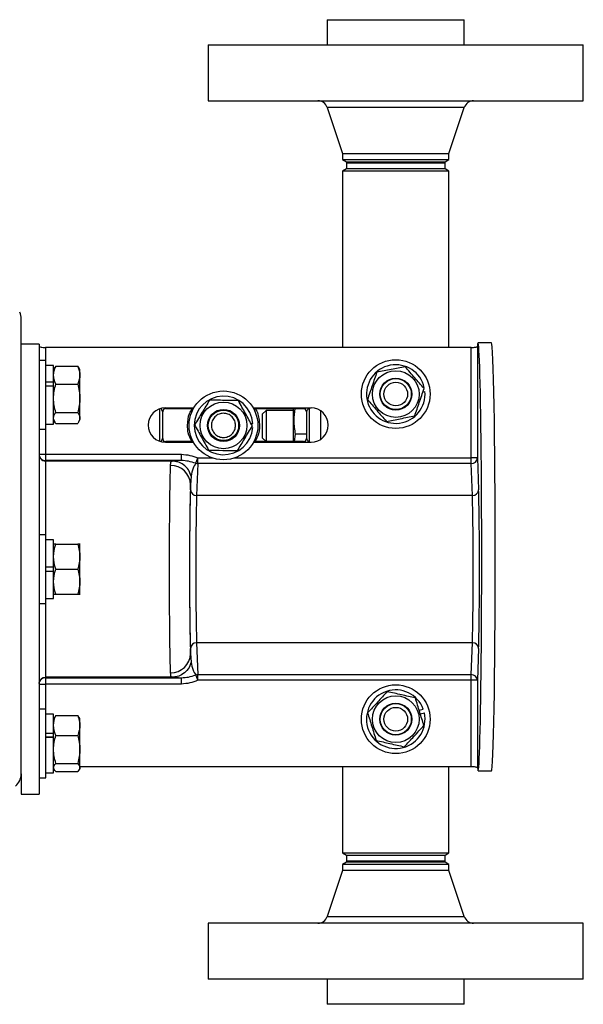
# Model space of a CAD drawing. Header units: inches. Extents: x -9.5 to 26.3, y -12.1 to 25.2.
# Tile 5 of 9: x 20.7 to 26.3, y 0.9 to 10.7. Entities that reach past the tile are written whole.
import ezdxf

# ---------------------------------------------------------------- set-up
doc = ezdxf.new("R2010")
doc.units = ezdxf.units.IN
doc.header["$MEASUREMENT"] = 0

msp = doc.modelspace()

# ---------------------------------------------------------------- linework, layer by layer
at = {"color": 7, "linetype": 'Continuous', "lineweight": 25}
for p, q in [((23.7662, 10.7226), (23.7662, 10.4726)), ((23.7662, 10.7226), (23.9669, 10.7226)), ((23.9669, 10.7226), (25.1362, 10.7226)), ((25.1362, 10.4726), (25.1362, 10.7226)), ((22.5762, 10.4726), (22.5762, 9.9126)), ((22.5762, 10.4726), (23.1254, 10.4726)), ((23.1254, 10.4726), (26.3262, 10.4726)), ((26.3262, 9.9126), (26.3262, 10.4726)), ((22.5762, 9.9126), (23.1254, 9.9126)), ((23.1254, 9.9126), (26.3262, 9.9126)), ((23.7662, 9.8454), (23.9197, 9.3856)), ((23.9668, 9.8454), (23.7662, 9.8454)), ((25.1363, 9.8454), (23.9668, 9.8454)), ((24.9827, 9.3856), (25.1363, 9.8454)), ((23.9197, 9.3856), (23.9197, 9.3242)), ((23.9197, 9.3856), (24.0754, 9.3856)), ((24.0754, 9.3856), (24.9827, 9.3856)), ((24.9827, 9.3242), (24.9827, 9.3856)), ((23.9197, 9.3242), (23.9571, 9.3026)), ((23.9197, 9.3242), (24.0754, 9.3242)), ((23.9571, 9.3026), (23.9571, 9.2925)), ((23.9571, 9.3026), (24.1018, 9.3026)), ((23.9571, 9.2994), (23.9571, 9.2305)), ((24.9453, 9.2994), (23.9571, 9.2994)), ((23.9571, 9.2925), (24.1018, 9.2925)), ((24.0754, 9.3242), (24.9827, 9.3242)), ((24.1018, 9.3026), (24.9453, 9.3026)), ((24.1018, 9.2925), (24.9453, 9.2925)), ((24.9453, 9.3026), (24.9827, 9.3242)), ((24.9453, 9.2925), (24.9453, 9.3026)), ((24.9453, 9.2305), (24.9453, 9.2994)), ((23.9571, 9.2305), (23.9197, 9.2089)), ((23.9197, 9.2089), (23.9197, 7.4461)), ((23.9752, 9.2089), (23.9197, 9.2089)), ((24.9453, 9.2305), (23.9571, 9.2305)), ((24.9827, 9.2089), (23.9752, 9.2089)), ((24.9827, 9.2089), (24.9453, 9.2305)), ((24.9827, 7.4461), (24.9827, 9.2089)), ((20.7062, 3.1835), (20.7062, 7.7301)), ((25.4085, 7.4909), (25.2735, 7.4909)), ((20.8862, 7.4801), (20.7062, 7.4801)), ((20.8862, 7.4801), (20.8862, 2.9801)), ((25.2048, 7.4461), (20.9487, 7.4461)), ((20.9487, 7.4461), (20.9487, 7.3171)), ((25.2048, 6.3416), (25.2048, 7.4461)), ((25.2673, 7.456), (25.2673, 6.3416)), ((20.9512, 7.3171), (20.8862, 7.3171)), ((20.9512, 7.1008), (20.9512, 7.3171)), ((21.0292, 7.2661), (20.9512, 7.2661)), ((21.0292, 7.0997), (21.0292, 7.2661)), ((21.0422, 7.2443), (21.0292, 7.2218)), ((21.0523, 7.2588), (21.0455, 7.2424)), ((21.0523, 7.2588), (21.2711, 7.2588)), ((21.278, 7.2424), (21.2711, 7.2588)), ((21.2942, 7.2218), (21.2812, 7.2443)), ((21.2942, 7.0654), (21.2942, 7.2218)), ((20.9512, 6.6291), (20.9512, 7.1008)), ((21.0292, 7.0997), (20.9512, 7.0997)), ((21.0292, 7.0832), (21.0292, 7.0997)), ((20.9512, 7.0635), (21.0292, 7.0635)), ((21.0292, 7.0654), (21.0292, 7.0832)), ((21.0292, 6.6801), (21.0292, 7.0635)), ((21.0523, 7.0803), (21.2711, 7.0803)), ((21.2942, 6.7245), (21.2942, 7.0654)), ((24.724, 7.0042), (24.743, 7.0072)), ((21.0523, 6.7946), (21.2711, 6.7946)), ((22.09, 6.8319), (22.09, 6.5084)), ((22.121, 6.5361), (22.121, 6.8041)), ((22.1481, 6.842), (22.4324, 6.842)), ((22.152, 6.8351), (22.4284, 6.8351)), ((23.0248, 6.842), (23.6043, 6.842)), ((23.0288, 6.8351), (23.5275, 6.8351)), ((23.1544, 6.8162), (23.117, 6.7787)), ((23.4292, 6.8162), (23.1544, 6.8162)), ((23.1544, 6.8162), (23.1544, 6.5051)), ((23.4292, 6.5051), (23.4292, 6.8351)), ((23.5585, 6.8041), (23.5585, 6.5361)), ((23.5895, 6.4983), (23.5895, 6.842)), ((23.6997, 6.8131), (23.6997, 6.5271)), ((21.0292, 6.7245), (21.0422, 6.7019)), ((21.2812, 6.7019), (21.2942, 6.7245)), ((23.117, 6.7787), (23.117, 6.6662)), ((20.8862, 6.6291), (20.9512, 6.6291)), ((20.9487, 6.6291), (20.9487, 6.3784)), ((20.9512, 6.6801), (21.0292, 6.6801)), ((21.0523, 6.6874), (21.2711, 6.6874)), ((23.0035, 6.6866), (23.021, 6.6866)), ((23.117, 6.6662), (23.117, 6.5425)), ((22.1481, 6.4983), (22.4289, 6.4983)), ((22.4251, 6.5051), (22.152, 6.5051)), ((23.0283, 6.4983), (23.6043, 6.4983)), ((23.5275, 6.5051), (23.0321, 6.5051)), ((23.117, 6.5425), (23.1544, 6.5051)), ((23.4391, 6.5051), (23.4492, 6.5778)), ((23.5585, 6.5778), (23.4492, 6.5778)), ((20.8862, 6.3784), (20.9487, 6.3784)), ((20.9487, 6.3784), (20.9487, 6.3159)), ((20.9487, 6.3784), (22.3097, 6.3784)), ((20.9487, 6.3159), (20.9487, 6.3101)), ((22.3097, 6.3159), (20.9487, 6.3159)), ((22.2143, 6.3101), (20.9487, 6.3101)), ((20.9487, 6.3101), (20.9487, 5.5741)), ((22.2477, 6.3073), (22.2106, 6.3095)), ((22.244, 6.3057), (22.2147, 6.3101)), ((22.3097, 6.3159), (22.3097, 6.3784)), ((22.4516, 6.2883), (22.4726, 6.3416)), ((22.4726, 6.2848), (22.4726, 6.3416)), ((22.4726, 6.3416), (22.6174, 6.3416)), ((22.8398, 6.3416), (25.2048, 6.3416)), ((25.2673, 6.3416), (25.2048, 6.3416)), ((25.2048, 6.2848), (25.2048, 6.3416)), ((25.2673, 6.3416), (25.2794, 6.0226)), ((22.4726, 6.2848), (22.4606, 5.9658)), ((25.2048, 6.2848), (22.4726, 6.2848)), ((25.2169, 5.9658), (25.2048, 6.2848)), ((22.4064, 6.16), (22.4, 6.0746)), ((22.3981, 6.0226), (22.4, 6.0746)), ((25.2169, 5.9658), (22.4606, 5.9658)), ((20.9512, 5.5741), (20.8862, 5.5741)), ((20.9512, 5.2301), (20.9512, 5.5741)), ((21.0292, 5.5231), (20.9512, 5.5231)), ((21.0292, 5.2496), (21.0292, 5.5231)), ((21.0523, 5.4801), (21.2711, 5.4801)), ((21.2942, 5.2301), (21.2942, 5.4788)), ((21.0292, 5.2496), (20.9512, 5.2496)), ((20.9512, 4.8861), (20.9512, 5.2301)), ((21.0292, 5.2106), (21.0292, 5.2496)), ((21.0523, 5.2301), (21.2711, 5.2301)), ((21.2942, 4.9815), (21.2942, 5.2301)), ((20.9512, 5.2106), (21.0292, 5.2106)), ((21.0292, 4.9371), (21.0292, 5.2106)), ((20.9512, 4.9371), (21.0292, 4.9371)), ((21.0523, 4.9801), (21.2711, 4.9801)), ((20.8862, 4.8861), (20.9512, 4.8861)), ((20.9487, 4.8861), (20.9487, 4.1501)), ((22.4, 4.3857), (22.3981, 4.4377)), ((25.2169, 4.4944), (22.4606, 4.4944)), ((22.4606, 4.4944), (22.4726, 4.1754)), ((25.2048, 4.1754), (25.2169, 4.4944)), ((25.2794, 4.4377), (25.2673, 4.1187)), ((22.4, 4.3857), (22.4064, 4.3003)), ((22.2143, 4.1501), (20.9487, 4.1501)), ((20.9487, 4.1501), (20.9487, 4.1444)), ((20.9487, 4.1444), (22.3097, 4.1444)), ((20.9487, 4.1444), (20.9487, 4.0819)), ((22.2106, 4.1507), (22.2477, 4.1529)), ((22.2143, 4.1501), (22.211, 4.1513)), ((22.3097, 4.0819), (22.3097, 4.1444)), ((22.4726, 4.1187), (22.4516, 4.172)), ((22.4726, 4.1754), (25.2048, 4.1754)), ((22.4726, 4.1187), (22.4726, 4.1754)), ((25.2048, 4.1187), (25.2048, 4.1754)), ((20.8862, 4.0819), (20.9487, 4.0819)), ((22.3097, 4.0819), (20.9487, 4.0819)), ((20.9487, 4.0819), (20.9487, 3.8311)), ((25.2048, 4.1187), (22.4726, 4.1187)), ((25.2048, 3.2551), (25.2048, 4.1187)), ((25.2673, 4.1187), (25.2048, 4.1187)), ((25.2673, 4.1187), (25.2673, 3.2438)), ((20.9512, 3.8311), (20.8862, 3.8311)), ((20.9512, 3.5845), (20.9512, 3.8311)), ((21.0292, 3.7801), (20.9512, 3.7801)), ((21.0292, 3.5886), (21.0292, 3.7801)), ((21.0375, 3.7501), (21.0292, 3.7358)), ((21.0523, 3.7678), (21.0414, 3.7478)), ((21.0523, 3.7678), (21.2711, 3.7678)), ((21.282, 3.7478), (21.2711, 3.7678)), ((21.2942, 3.7358), (21.286, 3.7501)), ((24.6852, 3.8195), (24.7261, 3.8316)), ((24.6968, 3.7823), (24.7371, 3.7942)), ((21.2942, 3.5575), (21.2942, 3.7358)), ((21.0292, 3.5886), (20.9512, 3.5886)), ((20.9512, 3.1431), (20.9512, 3.5845)), ((21.0292, 3.5516), (20.9512, 3.5516)), ((20.9512, 3.5512), (21.0292, 3.5512)), ((21.0292, 3.576), (21.0292, 3.5886)), ((21.0292, 3.5516), (21.0292, 3.576)), ((21.0292, 3.1941), (21.0292, 3.5512)), ((21.0523, 3.5688), (21.2711, 3.5688)), ((21.2942, 3.2385), (21.2942, 3.5575)), ((21.0523, 3.2882), (21.2711, 3.2882)), ((25.2048, 3.2551), (21.2942, 3.2551)), ((23.9197, 3.2551), (23.9197, 2.3938)), ((24.9827, 2.3938), (24.9827, 3.2551)), ((20.7062, 3.1835), (20.7062, 2.9801)), ((20.9512, 3.1941), (21.0292, 3.1941)), ((21.0292, 3.2385), (21.0375, 3.2242)), ((21.0523, 3.2065), (21.2711, 3.2065)), ((21.286, 3.2242), (21.2942, 3.2385)), ((25.2735, 3.2138), (25.4085, 3.2138)), ((20.8862, 3.1431), (20.9512, 3.1431)), ((20.7062, 2.9801), (20.8862, 2.9801)), ((23.9197, 2.3938), (23.9571, 2.3723)), ((23.9197, 2.3938), (24.9827, 2.3938)), ((23.9571, 2.3723), (23.9571, 2.3034)), ((23.9571, 2.3723), (24.9453, 2.3723)), ((24.9453, 2.3723), (24.9827, 2.3938)), ((24.9453, 2.3034), (24.9453, 2.3723)), ((23.9571, 2.3001), (23.9197, 2.2785)), ((23.9197, 2.2785), (23.9197, 2.2171)), ((24.9827, 2.2785), (23.9197, 2.2785)), ((23.9571, 2.3102), (23.9571, 2.3001)), ((24.9453, 2.3102), (23.9571, 2.3102)), ((23.9571, 2.3034), (24.9453, 2.3034)), ((24.9453, 2.3001), (23.9571, 2.3001)), ((24.9453, 2.3001), (24.9453, 2.3102)), ((24.9827, 2.2785), (24.9453, 2.3001)), ((24.9827, 2.2171), (24.9827, 2.2785)), ((23.9197, 2.2171), (23.7662, 1.7574)), ((24.9827, 2.2171), (23.9197, 2.2171)), ((25.1363, 1.7574), (24.9827, 2.2171)), ((22.5762, 1.6901), (22.5762, 1.1301)), ((26.3262, 1.6901), (22.5762, 1.6901)), ((23.7662, 1.7574), (25.1363, 1.7574)), ((26.3262, 1.1301), (26.3262, 1.6901)), ((26.3262, 1.1301), (22.5762, 1.1301)), ((23.7662, 1.1301), (23.7662, 0.8801)), ((25.1362, 0.8801), (25.1362, 1.1301)), ((25.1362, 0.8801), (23.7662, 0.8801))]:
    msp.add_line(p, q, dxfattribs=at)
for centre, radius in [((24.4512, 6.9801), 0.344), ((24.4512, 6.9801), 0.2337), ((24.4512, 6.9801), 0.16), ((24.4512, 6.9801), 0.1555), ((24.4512, 6.9801), 0.1181), ((22.7286, 6.6671), 0.344), ((22.7286, 6.6671), 0.2337), ((22.7286, 6.6671), 0.16), ((22.7286, 6.6671), 0.1519), ((24.4512, 3.7301), 0.344), ((24.4512, 3.7301), 0.2337), ((24.4512, 3.7301), 0.16), ((24.4512, 3.7301), 0.1555), ((24.4512, 3.7301), 0.1181)]:
    msp.add_circle(centre, radius, dxfattribs=at)
for centre, radius, start, end in [((23.6728, 9.8142), 0.0984, 18.46794, 90), ((25.2296, 9.8142), 0.0984, 90, 161.53206), ((20.5462, 7.7301), 0.16, 0, 25), ((24.4512, 6.9801), 0.293, 12.93892, 5.30688), ((22.7286, 6.6671), 0.293, 3.81602, 356.18398), ((22.1481, 6.6701), 0.1719, 90, 270), ((22.152, 6.8041), 0.031, 90, 180), ((23.5275, 6.8041), 0.031, 0, 90), ((23.6043, 6.6701), 0.1719, 270, 90), ((22.152, 6.5361), 0.031, 180, 270), ((23.5275, 6.5361), 0.031, 270, 0), ((20.9487, 6.3784), 0.0625, 180.00436, 270.00436), ((25.207, 6.3451), 0.0604, 267.87279, 356.63192), ((22.2029, 6.0693), 0.1972, 1.52989, 90.8238), ((22.4731, 6.3532), 0.0684, 251.73559, 269.64691), ((22.4583, 6.0261), 0.0604, 183.36808, 272.12721), ((25.2191, 6.0261), 0.0604, 267.87279, 356.63192), ((22.4583, 4.4341), 0.0604, 87.87279, 176.63192), ((25.2191, 4.4341), 0.0604, 3.36808, 92.12721), ((22.2029, 4.3909), 0.1972, 269.1762, 358.47011), ((20.9487, 4.0819), 0.0625, 89.99564, 179.99564), ((22.4731, 4.107), 0.0684, 90.35309, 108.26441), ((25.207, 4.1151), 0.0604, 3.36808, 92.12721), ((24.4512, 3.7301), 0.293, 20.25438, 12.62234), ((20.5462, 3.1835), 0.16, 310, 0), ((23.6728, 1.7886), 0.0984, 270, 341.53206), ((25.2296, 1.7886), 0.0984, 198.46794, 270)]:
    msp.add_arc(centre, radius, start, end, dxfattribs=at)
for centre, major_axis, ratio, start_param, end_param in [((25.2735, 5.3523), (0, 2.1386), 0.017455, 2.973813, 6.453391), ((25.4085, 5.3523), (0, 2.1386), 0.017455, 3.141593, 6.283185), ((22.4637, 6.3069), (0.2627, 0.0004), 0.043302, 2.197506, 2.817163), ((22.4044, 5.2301), (0, 0.88), 0.017455, 0.285236, 2.856357), ((22.4044, 5.2301), (0, 0.8725), 0.017455, 0.431659, 2.709933), ((25.273, 5.2301), (0, 0.8725), 0.017455, 3.573252, 5.851526), ((22.4637, 4.1534), (0.2627, -0.0004), 0.043302, 3.466023, 4.085679)]:
    msp.add_ellipse(centre, major_axis=major_axis, ratio=ratio, start_param=start_param, end_param=end_param, dxfattribs=at)
for points, knots in [([(20.8862, 7.4562), (20.8872, 7.4549), (20.889, 7.4525), (20.9033, 7.4491), (20.9206, 7.4471), (20.9363, 7.4462), (20.9446, 7.4461), (20.9487, 7.4461)], [0, 0, 0, 0, 0.249454, 0.49896, 0.748467, 0.874434, 1, 1, 1, 1]), ([(25.2048, 7.4461), (25.2129, 7.4462), (25.2292, 7.4466), (25.2497, 7.449), (25.2641, 7.4524), (25.2662, 7.4548), (25.2673, 7.456)], [0, 0, 0, 0, 0.249663, 0.499494, 0.749397, 1, 1, 1, 1]), ([(21.0523, 7.0803), (21.0412, 7.11), (21.0188, 7.1695), (21.0411, 7.229), (21.0523, 7.2588)], [0, 0, 0, 0, 0.499067, 1, 1, 1, 1]), ([(21.2711, 7.2588), (21.2823, 7.2291), (21.3046, 7.1696), (21.2823, 7.1101), (21.2711, 7.0803)], [0, 0, 0, 0, 0.499067, 1, 1, 1, 1]), ([(24.262, 7.1982), (24.2466, 7.1535), (24.2152, 7.0625), (24.1838, 6.9716), (24.1678, 6.9253)], [0, 0, 0, 0, 0.491212, 1, 1, 1, 1]), ([(24.5454, 7.253), (24.499, 7.244), (24.4046, 7.2257), (24.3101, 7.2075), (24.262, 7.1982)], [0, 0, 0, 0, 0.491212, 1, 1, 1, 1]), ([(24.7346, 7.035), (24.7037, 7.0707), (24.6406, 7.1433), (24.5775, 7.216), (24.5454, 7.253)], [0, 0, 0, 0, 0.491212, 1, 1, 1, 1]), ([(21.0523, 6.7946), (21.0412, 6.8421), (21.0188, 6.9373), (21.0411, 7.0326), (21.0523, 7.0803)], [0, 0, 0, 0, 0.499067, 1, 1, 1, 1]), ([(21.2711, 7.0803), (21.2823, 7.0327), (21.3046, 6.9375), (21.2823, 6.8423), (21.2711, 6.7946)], [0, 0, 0, 0, 0.499067, 1, 1, 1, 1]), ([(24.6404, 6.7621), (24.6558, 6.8068), (24.6872, 6.8977), (24.7187, 6.9887), (24.7346, 7.035)], [0, 0, 0, 0, 0.491212, 1, 1, 1, 1]), ([(22.5889, 6.9198), (22.5646, 6.8793), (22.5149, 6.7969), (22.4653, 6.7144), (22.44, 6.6725)], [0, 0, 0, 0, 0.491212, 1, 1, 1, 1]), ([(22.8776, 6.9144), (22.8303, 6.9153), (22.7341, 6.9171), (22.6379, 6.9189), (22.5889, 6.9198)], [0, 0, 0, 0, 0.4912125, 1, 1, 1, 1]), ([(23.0172, 6.6618), (22.9944, 6.7031), (22.9478, 6.7873), (22.9013, 6.8715), (22.8776, 6.9144)], [0, 0, 0, 0, 0.491212, 1, 1, 1, 1]), ([(24.1678, 6.9253), (24.1988, 6.8896), (24.2618, 6.8169), (24.3249, 6.7442), (24.357, 6.7073)], [0, 0, 0, 0, 0.491212, 1, 1, 1, 1]), ([(21.0523, 6.6874), (21.0411, 6.7053), (21.0188, 6.741), (21.0412, 6.7767), (21.0523, 6.7946)], [0, 0, 0, 0, 0.500147, 1, 1, 1, 1]), ([(21.2711, 6.7946), (21.2823, 6.7767), (21.3046, 6.741), (21.2823, 6.7053), (21.2711, 6.6874)], [0, 0, 0, 0, 0.499853, 1, 1, 1, 1]), ([(22.121, 6.8041), (22.1209, 6.8042), (22.1209, 6.8043), (22.1203, 6.8055), (22.1187, 6.8086), (22.1158, 6.8145), (22.1116, 6.8229), (22.1082, 6.8297), (22.1063, 6.8335)], [0, 0, 0, 0, 0.0653164, 0.1332641, 0.2841854, 0.4727271, 0.7060725, 1, 1, 1, 1]), ([(22.1447, 6.8388), (22.1457, 6.8383), (22.1483, 6.837), (22.1506, 6.8358), (22.1518, 6.8352), (22.1519, 6.8352), (22.152, 6.8351)], [0, 0, 0, 0, 0.253628, 0.649983, 0.828442, 1, 1, 1, 1]), ([(22.3691, 6.6671), (22.3715, 6.7083), (22.375, 6.7686), (22.4065, 6.8191), (22.4165, 6.8351)], [0, 0, 0, 0, 0.682998, 1, 1, 1, 1]), ([(23.0436, 6.8351), (23.047, 6.8305), (23.0741, 6.7933), (23.09, 6.7047), (23.089, 6.5935), (23.0578, 6.5311), (23.0449, 6.5051)], [0, 0, 0, 0, 0.0496606, 0.3998794, 0.7500983, 1, 1, 1, 1]), ([(23.4492, 6.5778), (23.4421, 6.6238), (23.4287, 6.7096), (23.4411, 6.7953), (23.4469, 6.8351)], [0, 0, 0, 0, 0.536273, 1, 1, 1, 1]), ([(23.5275, 6.8351), (23.5275, 6.8352), (23.5276, 6.8352), (23.5288, 6.8358), (23.5319, 6.8374), (23.5365, 6.8396), (23.54, 6.8414), (23.5412, 6.842)], [0, 0, 0, 0, 0.112692, 0.229923, 0.49031, 0.815604, 1, 1, 1, 1]), ([(23.5774, 6.842), (23.5741, 6.8353), (23.5692, 6.8255), (23.5637, 6.8145), (23.5607, 6.8086), (23.5592, 6.8055), (23.5586, 6.8043), (23.5585, 6.8042), (23.5585, 6.8041)], [0, 0, 0, 0, 0.4223523, 0.6132361, 0.7675035, 0.8909688, 0.9465592, 1, 1, 1, 1]), ([(22.8495, 6.6671), (22.8479, 6.6519), (22.8454, 6.6284), (22.8303, 6.6003), (22.8147, 6.5811), (22.7955, 6.5653), (22.7673, 6.5508), (22.7286, 6.5433), (22.6899, 6.5508), (22.6617, 6.5653), (22.6425, 6.5811), (22.6268, 6.6003), (22.6122, 6.6285), (22.6048, 6.6671), (22.6122, 6.7058), (22.6268, 6.734), (22.6425, 6.7532), (22.6617, 6.7689), (22.6899, 6.7835), (22.7286, 6.791), (22.7673, 6.7835), (22.7955, 6.7689), (22.8147, 6.7532), (22.8303, 6.734), (22.8454, 6.7058), (22.8479, 6.6823), (22.8495, 6.6671)], [0, 0, 0, 0, 0.059861, 0.092444, 0.125, 0.157584, 0.190139, 0.25, 0.309861, 0.342444, 0.375, 0.407584, 0.440139, 0.5, 0.559861, 0.592444, 0.625, 0.657584, 0.690139, 0.75, 0.809861, 0.842444, 0.875, 0.907584, 0.940139, 1, 1, 1, 1]), ([(24.357, 6.7073), (24.4034, 6.7162), (24.4979, 6.7345), (24.5923, 6.7528), (24.6404, 6.7621)], [0, 0, 0, 0, 0.491212, 1, 1, 1, 1]), ([(22.4117, 6.5051), (22.3978, 6.5335), (22.3728, 6.5848), (22.3703, 6.6417), (22.3691, 6.6671)], [0, 0, 0, 0, 0.553121, 1, 1, 1, 1]), ([(22.44, 6.6725), (22.4628, 6.6311), (22.5094, 6.547), (22.5559, 6.4627), (22.5796, 6.4199)], [0, 0, 0, 0, 0.491212, 1, 1, 1, 1]), ([(22.8683, 6.4145), (22.8927, 6.455), (22.9423, 6.5374), (22.992, 6.6198), (23.0172, 6.6618)], [0, 0, 0, 0, 0.491212, 1, 1, 1, 1]), ([(22.1056, 6.5055), (22.1078, 6.5097), (22.1114, 6.517), (22.1158, 6.5257), (22.1187, 6.5317), (22.1203, 6.5348), (22.1209, 6.536), (22.1209, 6.5361), (22.121, 6.5361)], [0, 0, 0, 0, 0.316678, 0.542482, 0.724971, 0.871023, 0.936783, 1, 1, 1, 1]), ([(22.152, 6.5051), (22.1519, 6.5051), (22.1518, 6.505), (22.1506, 6.5044), (22.1483, 6.5033), (22.1457, 6.502), (22.1447, 6.5015)], [0, 0, 0, 0, 0.171027, 0.348943, 0.74412, 1, 1, 1, 1]), ([(23.5412, 6.4983), (23.54, 6.4989), (23.5365, 6.5006), (23.5319, 6.5029), (23.5288, 6.5044), (23.5276, 6.505), (23.5275, 6.5051), (23.5275, 6.5051)], [0, 0, 0, 0, 0.184357, 0.50969, 0.770065, 0.887299, 1, 1, 1, 1]), ([(23.5585, 6.5361), (23.5585, 6.5361), (23.5586, 6.536), (23.5592, 6.5348), (23.5607, 6.5317), (23.5637, 6.5258), (23.5692, 6.5147), (23.5741, 6.505), (23.5774, 6.4983)], [0, 0, 0, 0, 0.053436, 0.109025, 0.232496, 0.386744, 0.577647, 1, 1, 1, 1]), ([(22.5796, 6.4199), (22.6269, 6.419), (22.7231, 6.4172), (22.8193, 6.4154), (22.8683, 6.4145)], [0, 0, 0, 0, 0.491212, 1, 1, 1, 1]), ([(20.8862, 6.3726), (20.8866, 6.3675), (20.8873, 6.3579), (20.8932, 6.3425), (20.9023, 6.3296), (20.9141, 6.3201), (20.9287, 6.3123), (20.9408, 6.311), (20.9487, 6.3101)], [0, 0, 0, 0, 0.157567, 0.293658, 0.50058, 0.631194, 0.758152, 1, 1, 1, 1]), ([(22.2001, 6.2665), (22.2004, 6.273), (22.2011, 6.2845), (22.2025, 6.2961), (22.2048, 6.3042), (22.2084, 6.3092), (22.2124, 6.3098), (22.2143, 6.3101)], [0, 0, 0, 0, 0.240269, 0.426822, 0.608257, 0.812378, 1, 1, 1, 1]), ([(22.2143, 6.3101), (22.2144, 6.3101), (22.2145, 6.3101), (22.2147, 6.3101), (22.2147, 6.3101)], [0, 0, 0, 0, 0.5600042, 1, 1, 1, 1]), ([(22.4064, 6.16), (22.3984, 6.1818), (22.3825, 6.2256), (22.3331, 6.274), (22.2845, 6.3012), (22.2535, 6.3047), (22.244, 6.3057)], [0, 0, 0, 0, 0.296617, 0.594923, 0.876593, 1, 1, 1, 1]), ([(22.3097, 6.3784), (22.3376, 6.3761), (22.3937, 6.3716), (22.4463, 6.3516), (22.4726, 6.3416)], [0, 0, 0, 0, 0.498921, 1, 1, 1, 1]), ([(22.4516, 6.2883), (22.4275, 6.296), (22.3816, 6.3108), (22.3328, 6.3142), (22.3097, 6.3159)], [0, 0, 0, 0, 0.5248032, 1, 1, 1, 1]), ([(22.2001, 4.1938), (22.1992, 4.2158), (22.1975, 4.259), (22.1952, 4.3626), (22.1933, 4.4857), (22.1918, 4.625), (22.1905, 4.7736), (22.1897, 4.9266), (22.1891, 5.0793), (22.189, 5.2301), (22.1891, 5.381), (22.1897, 5.5336), (22.1905, 5.6866), (22.1918, 5.8353), (22.1933, 5.9745), (22.1952, 6.0976), (22.1975, 6.2013), (22.1992, 6.2445), (22.2001, 6.2665)], [0, 0, 0, 0, 0.071508, 0.140443, 0.206806, 0.270594, 0.331808, 0.390447, 0.446512, 0.5, 0.553488, 0.609553, 0.668192, 0.729406, 0.793194, 0.859557, 0.928492, 1, 1, 1, 1]), ([(22.4516, 6.2883), (22.4417, 6.2717), (22.4163, 6.2293), (22.4101, 6.1862), (22.4064, 6.16)], [0, 0, 0, 0, 0.390723, 1, 1, 1, 1]), ([(22.4606, 5.9658), (22.4598, 5.9462), (22.4584, 5.9076), (22.4567, 5.8295), (22.4551, 5.7415), (22.4539, 5.6449), (22.4529, 5.5432), (22.4522, 5.4388), (22.4518, 5.3341), (22.4516, 5.2301), (22.4518, 5.1261), (22.4522, 5.0215), (22.4529, 4.9171), (22.4539, 4.8153), (22.4551, 4.7188), (22.4567, 4.6307), (22.4584, 4.5527), (22.4598, 4.514), (22.4606, 4.4944)], [0, 0, 0, 0, 0.06929, 0.13664, 0.20205, 0.26552, 0.32705, 0.38664, 0.44429, 0.5, 0.55571, 0.61336, 0.67295, 0.73448, 0.79795, 0.86336, 0.93071, 1, 1, 1, 1]), ([(25.2169, 4.4944), (25.2176, 4.514), (25.219, 4.5527), (25.2208, 4.6307), (25.2223, 4.7188), (25.2236, 4.8153), (25.2245, 4.9171), (25.2252, 5.0215), (25.2257, 5.1261), (25.2258, 5.2301), (25.2257, 5.3341), (25.2252, 5.4388), (25.2245, 5.5432), (25.2236, 5.6449), (25.2223, 5.7415), (25.2208, 5.8295), (25.219, 5.9076), (25.2176, 5.9462), (25.2169, 5.9658)], [0, 0, 0, 0, 0.06929, 0.13664, 0.20205, 0.26552, 0.32705, 0.38664, 0.44429, 0.5, 0.55571, 0.61336, 0.67295, 0.73448, 0.79795, 0.86336, 0.93071, 1, 1, 1, 1]), ([(21.0523, 5.4801), (21.0374, 5.4801), (21.0225, 5.4801), (21.03, 5.4801), (21.03, 5.4801)], [0, 0, 0, 0, 0.999705, 1, 1, 1, 1]), ([(21.0523, 5.2301), (21.0412, 5.2717), (21.0188, 5.355), (21.0411, 5.4384), (21.0523, 5.4801)], [0, 0, 0, 0, 0.499067, 1, 1, 1, 1]), ([(21.2711, 5.4801), (21.2823, 5.4385), (21.3046, 5.3552), (21.2823, 5.2719), (21.2711, 5.2301)], [0, 0, 0, 0, 0.499067, 1, 1, 1, 1]), ([(21.2934, 5.4801), (21.2935, 5.4801), (21.3009, 5.4801), (21.286, 5.4801), (21.2711, 5.4801)], [0, 0, 0, 0, 0.000295, 1, 1, 1, 1]), ([(21.0523, 4.9801), (21.0412, 5.0217), (21.0188, 5.105), (21.0411, 5.1884), (21.0523, 5.2301)], [0, 0, 0, 0, 0.499067, 1, 1, 1, 1]), ([(21.2711, 5.2301), (21.2823, 5.1885), (21.3046, 5.1052), (21.2823, 5.0219), (21.2711, 4.9801)], [0, 0, 0, 0, 0.499067, 1, 1, 1, 1]), ([(21.03, 4.9801), (21.03, 4.9801), (21.0225, 4.9801), (21.0374, 4.9801), (21.0523, 4.9801)], [0, 0, 0, 0, 0.000295, 1, 1, 1, 1]), ([(21.2711, 4.9801), (21.286, 4.9801), (21.3009, 4.9801), (21.2935, 4.9801), (21.2934, 4.9801)], [0, 0, 0, 0, 0.999705, 1, 1, 1, 1]), ([(22.4064, 4.3003), (22.3975, 4.2765), (22.3801, 4.2302), (22.3273, 4.1817), (22.2704, 4.1546), (22.2321, 4.1515), (22.2147, 4.1501)], [0, 0, 0, 0, 0.286854, 0.55957, 0.80005, 1, 1, 1, 1]), ([(22.4064, 4.3003), (22.4101, 4.274), (22.4163, 4.2309), (22.4417, 4.1885), (22.4516, 4.172)], [0, 0, 0, 0, 0.609277, 1, 1, 1, 1]), ([(20.8862, 4.0876), (20.8866, 4.093), (20.8874, 4.1029), (20.8935, 4.1183), (20.9025, 4.1308), (20.9142, 4.1402), (20.9287, 4.148), (20.9408, 4.1493), (20.9487, 4.1501)], [0, 0, 0, 0, 0.164525, 0.302934, 0.500597, 0.632034, 0.759261, 1, 1, 1, 1]), ([(22.211, 4.1513), (22.2099, 4.1516), (22.2062, 4.1526), (22.2034, 4.1597), (22.2013, 4.1726), (22.2005, 4.186), (22.2001, 4.1938)], [0, 0, 0, 0, 0.135321, 0.433346, 0.6691, 1, 1, 1, 1]), ([(22.2147, 4.1501), (22.2147, 4.1501), (22.2145, 4.1501), (22.2143, 4.1501), (22.2143, 4.1501)], [0, 0, 0, 0, 0.559996, 1, 1, 1, 1]), ([(22.3097, 4.1444), (22.3328, 4.146), (22.3816, 4.1495), (22.4275, 4.1642), (22.4516, 4.172)], [0, 0, 0, 0, 0.474972, 1, 1, 1, 1]), ([(22.4726, 4.1187), (22.4463, 4.1087), (22.3937, 4.0887), (22.3376, 4.0842), (22.3097, 4.0819)], [0, 0, 0, 0, 0.501231, 1, 1, 1, 1]), ([(24.3657, 4.0058), (24.3336, 3.9711), (24.2683, 3.9005), (24.2029, 3.8299), (24.1697, 3.7939)], [0, 0, 0, 0, 0.491212, 1, 1, 1, 1]), ([(24.6472, 3.9421), (24.6011, 3.9525), (24.5073, 3.9738), (24.4134, 3.995), (24.3657, 4.0058)], [0, 0, 0, 0, 0.4912125, 1, 1, 1, 1]), ([(24.7328, 3.6663), (24.7188, 3.7115), (24.6903, 3.8034), (24.6617, 3.8953), (24.6472, 3.9421)], [0, 0, 0, 0, 0.491212, 1, 1, 1, 1]), ([(21.0523, 3.5688), (21.0412, 3.6019), (21.0188, 3.6682), (21.0411, 3.7345), (21.0523, 3.7678)], [0, 0, 0, 0, 0.499067, 1, 1, 1, 1]), ([(21.2711, 3.7678), (21.2823, 3.7347), (21.3046, 3.6684), (21.2823, 3.602), (21.2711, 3.5688)], [0, 0, 0, 0, 0.499067, 1, 1, 1, 1]), ([(24.1697, 3.7939), (24.1837, 3.7488), (24.2122, 3.6569), (24.2407, 3.565), (24.2552, 3.5182)], [0, 0, 0, 0, 0.4912125, 1, 1, 1, 1]), ([(24.5368, 3.4544), (24.5688, 3.4891), (24.6342, 3.5597), (24.6995, 3.6304), (24.7328, 3.6663)], [0, 0, 0, 0, 0.491212, 1, 1, 1, 1]), ([(21.0523, 3.2882), (21.0412, 3.3349), (21.0188, 3.4284), (21.0411, 3.522), (21.0523, 3.5688)], [0, 0, 0, 0, 0.499067, 1, 1, 1, 1]), ([(21.2711, 3.5688), (21.2823, 3.5221), (21.3046, 3.4286), (21.2823, 3.3351), (21.2711, 3.2882)], [0, 0, 0, 0, 0.499067, 1, 1, 1, 1]), ([(24.2552, 3.5182), (24.3013, 3.5078), (24.3951, 3.4865), (24.489, 3.4652), (24.5368, 3.4544)], [0, 0, 0, 0, 0.4912125, 1, 1, 1, 1]), ([(21.0523, 3.2065), (21.0411, 3.2201), (21.0188, 3.2474), (21.0412, 3.2746), (21.0523, 3.2882)], [0, 0, 0, 0, 0.5001466, 1, 1, 1, 1]), ([(21.2711, 3.2882), (21.2823, 3.2746), (21.3046, 3.2474), (21.2823, 3.2201), (21.2711, 3.2065)], [0, 0, 0, 0, 0.4998534, 1, 1, 1, 1]), ([(25.2673, 3.2438), (25.2662, 3.2452), (25.2642, 3.248), (25.2498, 3.2518), (25.2293, 3.2546), (25.213, 3.2549), (25.2048, 3.2551)], [0, 0, 0, 0, 0.24979, 0.499604, 0.749406, 1, 1, 1, 1])]:
    msp.add_open_spline(points, degree=3, knots=knots, dxfattribs=at)

doc.saveas('drawing.dxf')
